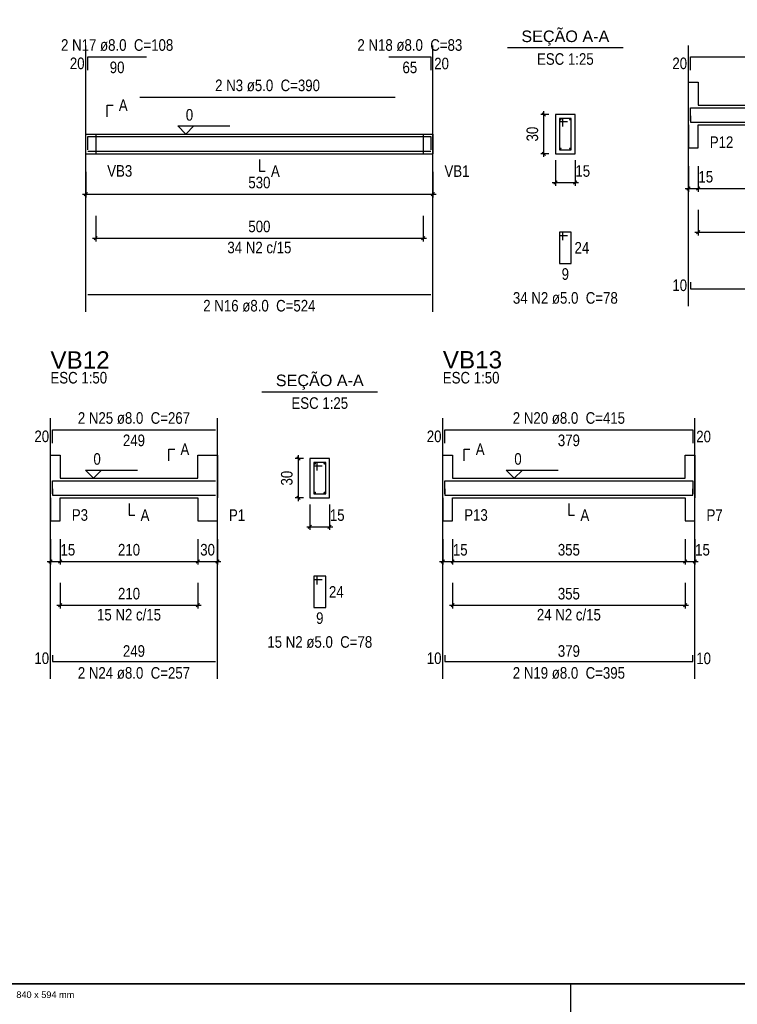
# Model space of a CAD drawing. Extents: x 1874 to 2462, y -2142 to -2023.
# Tile 47 of 74: x 2214 to 2236, y -2082 to -2052. Entities that reach past the tile are written whole.
import ezdxf

# ---------------------------------------------------------------- set-up
doc = ezdxf.new("R2010")
doc.units = 0
doc.header["$LTSCALE"] = 0.1
doc.header["$MEASUREMENT"] = 0
doc.header["$PDMODE"] = 3
doc.header["$PDSIZE"] = 0.1
doc.layers.get('0').update_dxf_attribs({"linetype": 'CONTINUOUS', "lineweight": 25})
doc.layers.get('DEFPOINTS').update_dxf_attribs({"linetype": 'CONTINUOUS', "lineweight": 25})
for name, color, linetype, lineweight in [('Descrição da armadura', 7, 'CONTINUOUS', 5), ('DT-Barras na forma', 20, 'CONTINUOUS', 30), ('DT-Barras no corte', 20, 'CONTINUOUS', 5), ('DT-Barras rebatidas', 20, 'CONTINUOUS', 30), ('DT-Cotas', 1, 'CONTINUOUS', 9), ('DT-Forma', 130, 'CONTINUOUS', 30), ('DT-Pontilhado', 3, 'CONTINUOUS', 25), ('DT-Textos', 7, 'CONTINUOUS', 25), ('DT-Título', 7, 'CONTINUOUS', 25), ('Textos armaduras', 7, 'CONTINUOUS', 5)]:
    doc.layers.add(name, color=color, linetype=linetype, lineweight=lineweight)
doc.layers.add('RVS-GER', color=1, linetype='CONTINUOUS')
doc.layers.add('XX-FOLHA', color=253, linetype='CONTINUOUS')
doc.styles.add('ARIAL', font='arial.ttf')
doc.styles.add('ArialNarrow', font='ARIALN.TTF')
doc.styles.add('Texto Carimbo', font='arial.ttf')
doc.dimstyles.new('UM_25.000000', dxfattribs={"dimtxt": 0.18, "dimasz": 0.1, "dimexe": 0.1, "dimexo": 0.2, "dimgap": 0, "dimtad": 1, "dimtih": 1, "dimtoh": 1, "dimdec": 0, "dimlfac": 25, "dimzin": 0, "dimdsep": 46, "dimtxsty": 'Standard', "dimblk": 'CLOSED', "dimblk1": 'CLOSED', "dimblk2": 'CLOSED', "dimcen": 0.09, "dimdle": 0.1, "dimadec": 0, "dimazin": 2, "dimtfac": 1, "dimtdec": 4, "dimtofl": 0, "dimtmove": 0, "dimatfit": 3, "dimldrblk": 'CLOSED', "dimfxl": 1, "dimtolj": 1, "dimarcsym": 0})
doc.dimstyles.new('UM_50.000000', dxfattribs={"dimtxt": 0.18, "dimasz": 0.1, "dimexe": 0.1, "dimexo": 0.2, "dimgap": 0, "dimtad": 1, "dimtih": 1, "dimtoh": 1, "dimdec": 1, "dimlfac": 50, "dimzin": 0, "dimdsep": 46, "dimtxsty": 'Standard', "dimblk": 'CLOSED', "dimblk1": 'CLOSED', "dimblk2": 'CLOSED', "dimcen": 0.09, "dimdle": 0.1, "dimadec": 1, "dimazin": 2, "dimtfac": 1, "dimtdec": 4, "dimtofl": 0, "dimtmove": 0, "dimatfit": 3, "dimldrblk": 'CLOSED', "dimfxl": 1, "dimtolj": 1, "dimarcsym": 0})

# ---------------------------------------------------------------- blocks, each defined once
blk = doc.blocks.new('_OBLIQUE')
at = {"color": 0, "linetype": 'ByBlock', "lineweight": -2}
blk.add_line((-0.5, -0.5), (0.5, 0.5), dxfattribs=at)
blk = doc.blocks.new('*D4267')
at = {"layer": 'DEFPOINTS', "color": 0, "transparency": 16777216}
for p in [(2215.86, -2056.645), (2226.46, -2056.645), (2226.46, -2057.527)]:
    blk.add_point(p, dxfattribs=at)
at = {"layer": 'DT-Cotas', "color": 0, "lineweight": -2, "transparency": 16777216}
for p, q in [((2215.86, -2056.845), (2215.86, -2057.627)), ((2226.46, -2056.845), (2226.46, -2057.627)), ((2215.76, -2057.527), (2226.56, -2057.527))]:
    blk.add_line(p, q, dxfattribs=at)
at = {"layer": 'DT-Cotas', "color": 0, "lineweight": -2, "transparency": 16777216, "xscale": 0.1, "yscale": 0.1, "zscale": 0.1, "rotation": 180}
blk.add_blockref('_OBLIQUE', (2215.86, -2057.527), dxfattribs=at)
at = {"layer": 'DT-Cotas', "color": 0, "lineweight": -2, "transparency": 16777216, "xscale": 0.1, "yscale": 0.1, "zscale": 0.1}
blk.add_blockref('_OBLIQUE', (2226.46, -2057.527), dxfattribs=at)
at = {"layer": 'DT-Cotas', "transparency": 16777216, "insert": (2221.16, -2057.174), "char_height": 0.353, "attachment_point": 5, "style": 'ArialNarrow'}
blk.add_mtext('\\A1;530', dxfattribs=at)
blk = doc.blocks.new('*D4268')
at = {"layer": 'DEFPOINTS', "color": 0, "transparency": 16777216}
for p in [(2229.852, -2055.092), (2230.205, -2055.092), (2230.205, -2056.292)]:
    blk.add_point(p, dxfattribs=at)
at = {"layer": 'DT-Cotas', "color": 0, "lineweight": -2, "transparency": 16777216}
for p, q in [((2229.852, -2056.392), (2229.852, -2054.992)), ((2230.005, -2055.092), (2229.752, -2055.092)), ((2230.005, -2056.292), (2229.752, -2056.292))]:
    blk.add_line(p, q, dxfattribs=at)
at = {"layer": 'DT-Cotas', "color": 0, "lineweight": -2, "transparency": 16777216, "xscale": 0.1, "yscale": 0.1, "zscale": 0.1}
for p, rotation in [((2229.852, -2055.092), 90), ((2229.852, -2056.292), 270)]:
    blk.add_blockref('_OBLIQUE', p, dxfattribs=dict(at, rotation=rotation))
at = {"layer": 'DT-Cotas', "transparency": 16777216, "insert": (2229.499, -2055.692), "char_height": 0.353, "attachment_point": 5, "rotation": 90, "style": 'ArialNarrow'}
blk.add_mtext('\\A1;30', dxfattribs=at)
blk = doc.blocks.new('*D4269')
at = {"layer": 'DEFPOINTS', "color": 0, "transparency": 16777216}
for p in [(2230.205, -2056.292), (2230.805, -2056.292), (2230.805, -2057.174)]:
    blk.add_point(p, dxfattribs=at)
at = {"layer": 'DT-Cotas', "color": 0, "lineweight": -2, "transparency": 16777216}
for p, q in [((2230.205, -2056.492), (2230.205, -2057.274)), ((2230.805, -2056.492), (2230.805, -2057.274)), ((2230.105, -2057.174), (2230.905, -2057.174))]:
    blk.add_line(p, q, dxfattribs=at)
at = {"layer": 'DT-Cotas', "color": 0, "lineweight": -2, "transparency": 16777216, "xscale": 0.1, "yscale": 0.1, "zscale": 0.1, "rotation": 180}
blk.add_blockref('_OBLIQUE', (2230.205, -2057.174), dxfattribs=at)
at = {"layer": 'DT-Cotas', "color": 0, "lineweight": -2, "transparency": 16777216, "xscale": 0.1, "yscale": 0.1, "zscale": 0.1}
blk.add_blockref('_OBLIQUE', (2230.805, -2057.174), dxfattribs=at)
at = {"layer": 'DT-Cotas', "transparency": 16777216, "insert": (2231.037, -2056.821), "char_height": 0.353, "attachment_point": 5, "rotation": 0.0057, "style": 'ArialNarrow'}
blk.add_mtext('\\A1;15', dxfattribs=at)
blk = doc.blocks.new('*D4270')
at = {"layer": 'DEFPOINTS', "color": 0, "transparency": 16777216}
for p in [(2216.16, -2057.986), (2226.16, -2057.986), (2226.16, -2058.869)]:
    blk.add_point(p, dxfattribs=at)
at = {"layer": 'DT-Cotas', "color": 0, "lineweight": -2, "transparency": 16777216}
for p, q in [((2216.16, -2058.186), (2216.16, -2058.969)), ((2226.16, -2058.186), (2226.16, -2058.969)), ((2216.06, -2058.869), (2226.26, -2058.869))]:
    blk.add_line(p, q, dxfattribs=at)
at = {"layer": 'DT-Cotas', "color": 0, "lineweight": -2, "transparency": 16777216, "xscale": 0.1, "yscale": 0.1, "zscale": 0.1, "rotation": 180}
blk.add_blockref('_OBLIQUE', (2216.16, -2058.869), dxfattribs=at)
at = {"layer": 'DT-Cotas', "color": 0, "lineweight": -2, "transparency": 16777216, "xscale": 0.1, "yscale": 0.1, "zscale": 0.1}
blk.add_blockref('_OBLIQUE', (2226.16, -2058.869), dxfattribs=at)
at = {"layer": 'DT-Cotas', "transparency": 16777216, "insert": (2221.16, -2058.516), "char_height": 0.353, "attachment_point": 5, "style": 'ArialNarrow'}
blk.add_mtext('\\A1;500', dxfattribs=at)
blk = doc.blocks.new('*D4271')
at = {"layer": 'DEFPOINTS', "color": 0, "transparency": 16777216}
for p in [(2234.263, -2056.468), (2234.563, -2056.468), (2234.563, -2057.351)]:
    blk.add_point(p, dxfattribs=at)
at = {"layer": 'DT-Cotas', "color": 0, "lineweight": -2, "transparency": 16777216}
for p, q in [((2234.263, -2056.668), (2234.263, -2057.451)), ((2234.563, -2056.668), (2234.563, -2057.451)), ((2234.163, -2057.351), (2234.663, -2057.351))]:
    blk.add_line(p, q, dxfattribs=at)
at = {"layer": 'DT-Cotas', "color": 0, "lineweight": -2, "transparency": 16777216, "xscale": 0.1, "yscale": 0.1, "zscale": 0.1, "rotation": 180}
blk.add_blockref('_OBLIQUE', (2234.263, -2057.351), dxfattribs=at)
at = {"layer": 'DT-Cotas', "color": 0, "lineweight": -2, "transparency": 16777216, "xscale": 0.1, "yscale": 0.1, "zscale": 0.1}
blk.add_blockref('_OBLIQUE', (2234.563, -2057.351), dxfattribs=at)
at = {"layer": 'DT-Cotas', "transparency": 16777216, "insert": (2234.795, -2056.998), "char_height": 0.353, "attachment_point": 5, "rotation": 0.0057, "style": 'ArialNarrow'}
blk.add_mtext('\\A1;15', dxfattribs=at)
blk = doc.blocks.new('*D4272')
at = {"layer": 'DEFPOINTS', "color": 0, "transparency": 16777216}
for p in [(2234.563, -2056.468), (2241.663, -2056.468), (2241.663, -2057.351)]:
    blk.add_point(p, dxfattribs=at)
at = {"layer": 'DT-Cotas', "color": 0, "lineweight": -2, "transparency": 16777216}
for p, q in [((2234.563, -2056.668), (2234.563, -2057.451)), ((2241.663, -2056.668), (2241.663, -2057.451)), ((2234.463, -2057.351), (2241.763, -2057.351))]:
    blk.add_line(p, q, dxfattribs=at)
at = {"layer": 'DT-Cotas', "color": 0, "lineweight": -2, "transparency": 16777216, "xscale": 0.1, "yscale": 0.1, "zscale": 0.1, "rotation": 180}
blk.add_blockref('_OBLIQUE', (2234.563, -2057.351), dxfattribs=at)
at = {"layer": 'DT-Cotas', "color": 0, "lineweight": -2, "transparency": 16777216, "xscale": 0.1, "yscale": 0.1, "zscale": 0.1}
blk.add_blockref('_OBLIQUE', (2241.663, -2057.351), dxfattribs=at)
at = {"layer": 'DT-Cotas', "transparency": 16777216, "insert": (2238.113, -2056.998), "char_height": 0.353, "attachment_point": 5, "style": 'ArialNarrow'}
blk.add_mtext('\\A1;355', dxfattribs=at)
blk = doc.blocks.new('*D4276')
at = {"layer": 'DEFPOINTS', "color": 0, "transparency": 16777216}
for p in [(2234.563, -2057.81), (2241.663, -2057.81), (2241.663, -2058.692)]:
    blk.add_point(p, dxfattribs=at)
at = {"layer": 'DT-Cotas', "color": 0, "lineweight": -2, "transparency": 16777216}
for p, q in [((2234.563, -2058.01), (2234.563, -2058.792)), ((2241.663, -2058.01), (2241.663, -2058.792)), ((2234.463, -2058.692), (2241.763, -2058.692))]:
    blk.add_line(p, q, dxfattribs=at)
at = {"layer": 'DT-Cotas', "color": 0, "lineweight": -2, "transparency": 16777216, "xscale": 0.1, "yscale": 0.1, "zscale": 0.1, "rotation": 180}
blk.add_blockref('_OBLIQUE', (2234.563, -2058.692), dxfattribs=at)
at = {"layer": 'DT-Cotas', "color": 0, "lineweight": -2, "transparency": 16777216, "xscale": 0.1, "yscale": 0.1, "zscale": 0.1}
blk.add_blockref('_OBLIQUE', (2241.663, -2058.692), dxfattribs=at)
at = {"layer": 'DT-Cotas', "transparency": 16777216, "insert": (2238.113, -2058.339), "char_height": 0.353, "attachment_point": 5, "style": 'ArialNarrow'}
blk.add_mtext('\\A1;355', dxfattribs=at)
blk = doc.blocks.new('*D4258')
at = {"layer": 'DEFPOINTS', "color": 0, "transparency": 16777216}
for p in [(2214.778, -2067.861), (2215.078, -2067.861), (2215.078, -2068.744)]:
    blk.add_point(p, dxfattribs=at)
at = {"layer": 'DT-Cotas', "color": 0, "lineweight": -2, "transparency": 16777216}
for p, q in [((2214.778, -2068.061), (2214.778, -2068.844)), ((2215.078, -2068.061), (2215.078, -2068.844)), ((2214.678, -2068.744), (2215.178, -2068.744))]:
    blk.add_line(p, q, dxfattribs=at)
at = {"layer": 'DT-Cotas', "color": 0, "lineweight": -2, "transparency": 16777216, "xscale": 0.1, "yscale": 0.1, "zscale": 0.1, "rotation": 180}
blk.add_blockref('_OBLIQUE', (2214.778, -2068.744), dxfattribs=at)
at = {"layer": 'DT-Cotas', "color": 0, "lineweight": -2, "transparency": 16777216, "xscale": 0.1, "yscale": 0.1, "zscale": 0.1}
blk.add_blockref('_OBLIQUE', (2215.078, -2068.744), dxfattribs=at)
at = {"layer": 'DT-Cotas', "transparency": 16777216, "insert": (2215.31, -2068.391), "char_height": 0.353, "attachment_point": 5, "rotation": 0.0057, "style": 'ArialNarrow'}
blk.add_mtext('\\A1;15', dxfattribs=at)
blk = doc.blocks.new('*D4259')
at = {"layer": 'DEFPOINTS', "color": 0, "transparency": 16777216}
for p in [(2215.078, -2067.861), (2219.278, -2067.861), (2219.278, -2068.744)]:
    blk.add_point(p, dxfattribs=at)
at = {"layer": 'DT-Cotas', "color": 0, "lineweight": -2, "transparency": 16777216}
for p, q in [((2215.078, -2068.061), (2215.078, -2068.844)), ((2219.278, -2068.061), (2219.278, -2068.844)), ((2214.978, -2068.744), (2219.378, -2068.744))]:
    blk.add_line(p, q, dxfattribs=at)
at = {"layer": 'DT-Cotas', "color": 0, "lineweight": -2, "transparency": 16777216, "xscale": 0.1, "yscale": 0.1, "zscale": 0.1, "rotation": 180}
blk.add_blockref('_OBLIQUE', (2215.078, -2068.744), dxfattribs=at)
at = {"layer": 'DT-Cotas', "color": 0, "lineweight": -2, "transparency": 16777216, "xscale": 0.1, "yscale": 0.1, "zscale": 0.1}
blk.add_blockref('_OBLIQUE', (2219.278, -2068.744), dxfattribs=at)
at = {"layer": 'DT-Cotas', "transparency": 16777216, "insert": (2217.178, -2068.391), "char_height": 0.353, "attachment_point": 5, "rotation": 0.0057, "style": 'ArialNarrow'}
blk.add_mtext('\\A1;210', dxfattribs=at)
blk = doc.blocks.new('*D4260')
at = {"layer": 'DEFPOINTS', "color": 0, "transparency": 16777216}
for p in [(2219.278, -2067.861), (2219.879, -2067.861), (2219.879, -2068.744)]:
    blk.add_point(p, dxfattribs=at)
at = {"layer": 'DT-Cotas', "color": 0, "lineweight": -2, "transparency": 16777216}
for p, q in [((2219.278, -2068.061), (2219.278, -2068.844)), ((2219.879, -2068.061), (2219.879, -2068.844)), ((2219.178, -2068.744), (2219.979, -2068.744))]:
    blk.add_line(p, q, dxfattribs=at)
at = {"layer": 'DT-Cotas', "color": 0, "lineweight": -2, "transparency": 16777216, "xscale": 0.1, "yscale": 0.1, "zscale": 0.1, "rotation": 180}
blk.add_blockref('_OBLIQUE', (2219.278, -2068.744), dxfattribs=at)
at = {"layer": 'DT-Cotas', "color": 0, "lineweight": -2, "transparency": 16777216, "xscale": 0.1, "yscale": 0.1, "zscale": 0.1}
blk.add_blockref('_OBLIQUE', (2219.879, -2068.744), dxfattribs=at)
at = {"layer": 'DT-Cotas', "transparency": 16777216, "insert": (2219.578, -2068.391), "char_height": 0.353, "attachment_point": 5, "rotation": 0.0057, "style": 'ArialNarrow'}
blk.add_mtext('\\A1;30', dxfattribs=at)
blk = doc.blocks.new('*D4261')
at = {"layer": 'DEFPOINTS', "color": 0, "transparency": 16777216}
for p in [(2222.352, -2065.602), (2222.705, -2065.602), (2222.705, -2066.802)]:
    blk.add_point(p, dxfattribs=at)
at = {"layer": 'DT-Cotas', "color": 0, "lineweight": -2, "transparency": 16777216}
for p, q in [((2222.505, -2065.602), (2222.252, -2065.602)), ((2222.352, -2066.902), (2222.352, -2065.502)), ((2222.505, -2066.802), (2222.252, -2066.802))]:
    blk.add_line(p, q, dxfattribs=at)
at = {"layer": 'DT-Cotas', "color": 0, "lineweight": -2, "transparency": 16777216, "xscale": 0.1, "yscale": 0.1, "zscale": 0.1}
for p, rotation in [((2222.352, -2065.602), 90), ((2222.352, -2066.802), 270)]:
    blk.add_blockref('_OBLIQUE', p, dxfattribs=dict(at, rotation=rotation))
at = {"layer": 'DT-Cotas', "transparency": 16777216, "insert": (2221.999, -2066.202), "char_height": 0.353, "attachment_point": 5, "rotation": 90, "style": 'ArialNarrow'}
blk.add_mtext('\\A1;30', dxfattribs=at)
blk = doc.blocks.new('*D4262')
at = {"layer": 'DEFPOINTS', "color": 0, "transparency": 16777216}
for p in [(2222.705, -2066.802), (2223.305, -2066.802), (2223.305, -2067.685)]:
    blk.add_point(p, dxfattribs=at)
at = {"layer": 'DT-Cotas', "color": 0, "lineweight": -2, "transparency": 16777216}
for p, q in [((2222.705, -2067.002), (2222.705, -2067.785)), ((2223.305, -2067.002), (2223.305, -2067.785)), ((2222.605, -2067.685), (2223.405, -2067.685))]:
    blk.add_line(p, q, dxfattribs=at)
at = {"layer": 'DT-Cotas', "color": 0, "lineweight": -2, "transparency": 16777216, "xscale": 0.1, "yscale": 0.1, "zscale": 0.1, "rotation": 180}
blk.add_blockref('_OBLIQUE', (2222.705, -2067.685), dxfattribs=at)
at = {"layer": 'DT-Cotas', "color": 0, "lineweight": -2, "transparency": 16777216, "xscale": 0.1, "yscale": 0.1, "zscale": 0.1}
blk.add_blockref('_OBLIQUE', (2223.305, -2067.685), dxfattribs=at)
at = {"layer": 'DT-Cotas', "transparency": 16777216, "insert": (2223.537, -2067.332), "char_height": 0.353, "attachment_point": 5, "rotation": 0.0057, "style": 'ArialNarrow'}
blk.add_mtext('\\A1;15', dxfattribs=at)
blk = doc.blocks.new('*D4263')
at = {"layer": 'DEFPOINTS', "color": 0, "transparency": 16777216}
for p in [(2215.078, -2069.203), (2219.278, -2069.203), (2219.278, -2070.085)]:
    blk.add_point(p, dxfattribs=at)
at = {"layer": 'DT-Cotas', "color": 0, "lineweight": -2, "transparency": 16777216}
for p, q in [((2215.078, -2069.403), (2215.078, -2070.185)), ((2219.278, -2069.403), (2219.278, -2070.185)), ((2214.978, -2070.085), (2219.378, -2070.085))]:
    blk.add_line(p, q, dxfattribs=at)
at = {"layer": 'DT-Cotas', "color": 0, "lineweight": -2, "transparency": 16777216, "xscale": 0.1, "yscale": 0.1, "zscale": 0.1, "rotation": 180}
blk.add_blockref('_OBLIQUE', (2215.078, -2070.085), dxfattribs=at)
at = {"layer": 'DT-Cotas', "color": 0, "lineweight": -2, "transparency": 16777216, "xscale": 0.1, "yscale": 0.1, "zscale": 0.1}
blk.add_blockref('_OBLIQUE', (2219.278, -2070.085), dxfattribs=at)
at = {"layer": 'DT-Cotas', "transparency": 16777216, "insert": (2217.178, -2069.732), "char_height": 0.353, "attachment_point": 5, "rotation": 0.0057, "style": 'ArialNarrow'}
blk.add_mtext('\\A1;210', dxfattribs=at)
blk = doc.blocks.new('*D4280')
at = {"layer": 'DEFPOINTS', "color": 0, "transparency": 16777216}
for p in [(2226.763, -2067.861), (2227.063, -2067.861), (2227.063, -2068.744)]:
    blk.add_point(p, dxfattribs=at)
at = {"layer": 'DT-Cotas', "color": 0, "lineweight": -2, "transparency": 16777216}
for p, q in [((2226.763, -2068.061), (2226.763, -2068.844)), ((2227.063, -2068.061), (2227.063, -2068.844)), ((2226.663, -2068.744), (2227.163, -2068.744))]:
    blk.add_line(p, q, dxfattribs=at)
at = {"layer": 'DT-Cotas', "color": 0, "lineweight": -2, "transparency": 16777216, "xscale": 0.1, "yscale": 0.1, "zscale": 0.1, "rotation": 180}
blk.add_blockref('_OBLIQUE', (2226.763, -2068.744), dxfattribs=at)
at = {"layer": 'DT-Cotas', "color": 0, "lineweight": -2, "transparency": 16777216, "xscale": 0.1, "yscale": 0.1, "zscale": 0.1}
blk.add_blockref('_OBLIQUE', (2227.063, -2068.744), dxfattribs=at)
at = {"layer": 'DT-Cotas', "transparency": 16777216, "insert": (2227.295, -2068.391), "char_height": 0.353, "attachment_point": 5, "rotation": 0.0057, "style": 'ArialNarrow'}
blk.add_mtext('\\A1;15', dxfattribs=at)
blk = doc.blocks.new('*D4281')
at = {"layer": 'DEFPOINTS', "color": 0, "transparency": 16777216}
for p in [(2227.063, -2067.861), (2234.163, -2067.861), (2234.163, -2068.744)]:
    blk.add_point(p, dxfattribs=at)
at = {"layer": 'DT-Cotas', "color": 0, "lineweight": -2, "transparency": 16777216}
for p, q in [((2227.063, -2068.061), (2227.063, -2068.844)), ((2234.163, -2068.061), (2234.163, -2068.844)), ((2226.963, -2068.744), (2234.263, -2068.744))]:
    blk.add_line(p, q, dxfattribs=at)
at = {"layer": 'DT-Cotas', "color": 0, "lineweight": -2, "transparency": 16777216, "xscale": 0.1, "yscale": 0.1, "zscale": 0.1, "rotation": 180}
blk.add_blockref('_OBLIQUE', (2227.063, -2068.744), dxfattribs=at)
at = {"layer": 'DT-Cotas', "color": 0, "lineweight": -2, "transparency": 16777216, "xscale": 0.1, "yscale": 0.1, "zscale": 0.1}
blk.add_blockref('_OBLIQUE', (2234.163, -2068.744), dxfattribs=at)
at = {"layer": 'DT-Cotas', "transparency": 16777216, "insert": (2230.613, -2068.391), "char_height": 0.353, "attachment_point": 5, "rotation": 0.0057, "style": 'ArialNarrow'}
blk.add_mtext('\\A1;355', dxfattribs=at)
blk = doc.blocks.new('*D4282')
at = {"layer": 'DEFPOINTS', "color": 0, "transparency": 16777216}
for p in [(2234.163, -2067.861), (2234.463, -2067.861), (2234.463, -2068.744)]:
    blk.add_point(p, dxfattribs=at)
at = {"layer": 'DT-Cotas', "color": 0, "lineweight": -2, "transparency": 16777216}
for p, q in [((2234.163, -2068.061), (2234.163, -2068.844)), ((2234.463, -2068.061), (2234.463, -2068.844)), ((2234.063, -2068.744), (2234.563, -2068.744))]:
    blk.add_line(p, q, dxfattribs=at)
at = {"layer": 'DT-Cotas', "color": 0, "lineweight": -2, "transparency": 16777216, "xscale": 0.1, "yscale": 0.1, "zscale": 0.1, "rotation": 180}
blk.add_blockref('_OBLIQUE', (2234.163, -2068.744), dxfattribs=at)
at = {"layer": 'DT-Cotas', "color": 0, "lineweight": -2, "transparency": 16777216, "xscale": 0.1, "yscale": 0.1, "zscale": 0.1}
blk.add_blockref('_OBLIQUE', (2234.463, -2068.744), dxfattribs=at)
at = {"layer": 'DT-Cotas', "transparency": 16777216, "insert": (2234.695, -2068.391), "char_height": 0.353, "attachment_point": 5, "rotation": 0.0057, "style": 'ArialNarrow'}
blk.add_mtext('\\A1;15', dxfattribs=at)
blk = doc.blocks.new('*D4285')
at = {"layer": 'DEFPOINTS', "color": 0, "transparency": 16777216}
for p in [(2227.063, -2069.203), (2234.163, -2069.203), (2234.163, -2070.085)]:
    blk.add_point(p, dxfattribs=at)
at = {"layer": 'DT-Cotas', "color": 0, "lineweight": -2, "transparency": 16777216}
for p, q in [((2227.063, -2069.403), (2227.063, -2070.185)), ((2234.163, -2069.403), (2234.163, -2070.185)), ((2226.963, -2070.085), (2234.263, -2070.085))]:
    blk.add_line(p, q, dxfattribs=at)
at = {"layer": 'DT-Cotas', "color": 0, "lineweight": -2, "transparency": 16777216, "xscale": 0.1, "yscale": 0.1, "zscale": 0.1, "rotation": 180}
blk.add_blockref('_OBLIQUE', (2227.063, -2070.085), dxfattribs=at)
at = {"layer": 'DT-Cotas', "color": 0, "lineweight": -2, "transparency": 16777216, "xscale": 0.1, "yscale": 0.1, "zscale": 0.1}
blk.add_blockref('_OBLIQUE', (2234.163, -2070.085), dxfattribs=at)
at = {"layer": 'DT-Cotas', "transparency": 16777216, "insert": (2230.613, -2069.732), "char_height": 0.353, "attachment_point": 5, "style": 'ArialNarrow'}
blk.add_mtext('\\A1;355', dxfattribs=at)
blk = doc.blocks.new('Aprovacao A-1_SC')
at = {"layer": 'XX-FOLHA', "ltscale": 0.5}
blk.add_line((210, 10), (210, 0), dxfattribs=at)
blk.add_line((210, 10), (210, 0), dxfattribs=at)
at = {"layer": 'XX-FOLHA', "ltscale": 0.5, "const_width": 0.5}
blk.add_lwpolyline([(25, 584), (25, 10), (830, 10), (830, 584), (25, 584)], dxfattribs=at)
at = {"layer": 'RVS-GER', "style": 'Texto Carimbo'}
blk.add_text('formato A1  840 x 594 mm', height=2, dxfattribs=at).set_placement((25.5, 5.65))

msp = doc.modelspace()

# ---------------------------------------------------------------- linework, layer by layer
at = {"layer": 'DT-Barras na forma'}
for p, q in [((2230.4252, -2055.2119), (2230.3252, -2055.2119)), ((2230.3252, -2055.2119), (2230.3252, -2056.1719)), ((2230.6852, -2055.2119), (2230.3252, -2055.2119)), ((2230.3252, -2055.2119), (2230.3252, -2055.3119)), ((2230.3252, -2055.3119), (2230.5752, -2055.3119)), ((2230.4252, -2055.4619), (2230.4252, -2055.2119)), ((2230.6852, -2056.1719), (2230.6852, -2055.2119)), ((2230.3252, -2056.1719), (2230.6852, -2056.1719)), ((2222.9249, -2065.7222), (2222.8249, -2065.7222)), ((2222.8249, -2065.7222), (2222.8249, -2066.6822)), ((2223.1849, -2065.7222), (2222.8249, -2065.7222)), ((2222.8249, -2065.7222), (2222.8249, -2065.8222)), ((2222.8249, -2065.8222), (2223.0749, -2065.8222)), ((2222.9249, -2065.9722), (2222.9249, -2065.7222)), ((2223.1849, -2066.6822), (2223.1849, -2065.7222)), ((2222.8249, -2066.6822), (2223.1849, -2066.6822))]:
    msp.add_line(p, q, dxfattribs=at)
for points in [[(2234.3234, -2055.2921), (2234.3234, -2054.8874), (2241.9034, -2054.8874), (2241.9034, -2055.2921)], [(2234.3234, -2055.1314), (2234.3234, -2055.3314), (2241.9034, -2055.3314), (2241.9034, -2055.1314)], [(2215.92, -2056.1746), (2215.92, -2055.7699), (2217.71, -2055.7699)], [(2217.51, -2055.7669), (2225.31, -2055.7669)], [(2225.11, -2055.7699), (2226.4, -2055.7699), (2226.4, -2056.1746)], [(2215.92, -2056.2139), (2226.4, -2056.2139)], [(2214.8382, -2066.6849), (2214.8382, -2066.2802), (2219.8185, -2066.2802)], [(2226.8231, -2066.6849), (2226.8231, -2066.2802), (2234.4031, -2066.2802), (2234.4031, -2066.6849)], [(2214.8382, -2066.5242), (2214.8382, -2066.7242), (2219.8185, -2066.7242)], [(2226.8231, -2066.5242), (2226.8231, -2066.7242), (2234.4031, -2066.7242), (2234.4031, -2066.5242)]]:
    msp.add_lwpolyline(points, dxfattribs=at)
at = {"layer": 'DT-Barras no corte'}
for centre in [(2230.3612, -2055.2479), (2230.6492, -2055.2479), (2230.3612, -2056.1359), (2230.6492, -2056.1359), (2222.8609, -2065.7582), (2223.1489, -2065.7582), (2222.8609, -2066.6462), (2223.1489, -2066.6462)]:
    msp.add_circle(centre, 0.016, dxfattribs=at)
at = {"layer": 'DT-Barras rebatidas'}
for p, q in [((2215.92, -2053.7389), (2215.92, -2053.3342)), ((2215.92, -2053.3342), (2217.71, -2053.3342)), ((2225.11, -2053.3342), (2226.4, -2053.3342)), ((2226.4, -2053.3342), (2226.4, -2053.7389)), ((2234.3234, -2053.7389), (2234.3234, -2053.3342)), ((2234.3234, -2053.3342), (2241.9034, -2053.3342)), ((2217.51, -2054.5667), (2225.31, -2054.5667)), ((2230.4252, -2058.6864), (2230.3252, -2058.6864)), ((2230.3252, -2058.6864), (2230.3252, -2059.6464)), ((2230.6852, -2058.6864), (2230.3252, -2058.6864)), ((2230.3252, -2058.6864), (2230.3252, -2058.7864)), ((2230.4252, -2058.9364), (2230.4252, -2058.6864)), ((2230.6852, -2059.6464), (2230.6852, -2058.6864)), ((2230.3252, -2058.7864), (2230.5752, -2058.7864)), ((2230.3252, -2059.6464), (2230.6852, -2059.6464)), ((2234.3234, -2060.2146), (2234.3234, -2060.4146)), ((2234.3234, -2060.4146), (2241.9034, -2060.4146)), ((2215.92, -2060.5911), (2226.4, -2060.5911)), ((2214.8382, -2065.1317), (2214.8382, -2064.727)), ((2214.8382, -2064.727), (2219.8185, -2064.727)), ((2226.8231, -2065.1317), (2226.8231, -2064.727)), ((2226.8231, -2064.727), (2234.4031, -2064.727)), ((2234.4031, -2064.727), (2234.4031, -2065.1317)), ((2222.9249, -2069.1967), (2222.8249, -2069.1967)), ((2222.8249, -2069.1967), (2222.8249, -2070.1567)), ((2223.1849, -2069.1967), (2222.8249, -2069.1967)), ((2222.8249, -2069.1967), (2222.8249, -2069.2967)), ((2222.9249, -2069.4467), (2222.9249, -2069.1967)), ((2223.1849, -2070.1567), (2223.1849, -2069.1967)), ((2222.8249, -2069.2967), (2223.0749, -2069.2967)), ((2222.8249, -2070.1567), (2223.1849, -2070.1567)), ((2214.8382, -2071.6074), (2214.8382, -2071.8074)), ((2226.8231, -2071.6074), (2226.8231, -2071.8074)), ((2234.4031, -2071.8074), (2234.4031, -2071.6074)), ((2214.8382, -2071.8074), (2219.8185, -2071.8074)), ((2226.8231, -2071.8074), (2234.4031, -2071.8074))]:
    msp.add_line(p, q, dxfattribs=at)
at = {"layer": 'DT-Forma'}
for p, q in [((2234.2634, -2054.8094), (2234.2634, -2054.1034)), ((2234.2634, -2054.1034), (2234.5634, -2054.1034)), ((2234.5634, -2054.1034), (2234.5634, -2054.8094)), ((2234.5634, -2054.8094), (2241.6634, -2054.8094)), ((2230.8052, -2055.0919), (2230.2052, -2055.0919)), ((2230.2052, -2055.0919), (2230.2052, -2056.2919)), ((2230.8052, -2056.2919), (2230.8052, -2055.0919)), ((2215.86, -2055.6919), (2216.16, -2055.6919)), ((2216.16, -2055.6919), (2226.16, -2055.6919)), ((2226.16, -2055.6919), (2226.46, -2055.6919)), ((2234.2634, -2055.4094), (2234.2634, -2056.1154)), ((2234.5634, -2056.1154), (2234.5634, -2055.4094)), ((2234.5634, -2055.4094), (2241.6634, -2055.4094)), ((2215.86, -2056.2919), (2216.16, -2056.2919)), ((2216.16, -2056.2919), (2226.16, -2056.2919)), ((2226.16, -2056.2919), (2226.46, -2056.2919)), ((2230.2052, -2056.2919), (2230.8052, -2056.2919)), ((2234.2634, -2056.1154), (2234.5634, -2056.1154)), ((2214.7782, -2066.2022), (2214.7782, -2065.4962)), ((2214.7782, -2065.4962), (2215.0782, -2065.4962)), ((2215.0782, -2065.4962), (2215.0782, -2066.2022)), ((2219.2785, -2066.2022), (2219.2785, -2065.4962)), ((2219.2785, -2065.4962), (2219.8785, -2065.4962)), ((2219.8785, -2065.4962), (2219.8785, -2066.2022)), ((2223.3049, -2065.6022), (2222.7049, -2065.6022)), ((2222.7049, -2065.6022), (2222.7049, -2066.8022)), ((2223.3049, -2066.8022), (2223.3049, -2065.6022)), ((2226.7631, -2066.2022), (2226.7631, -2065.4962)), ((2226.7631, -2065.4962), (2227.0631, -2065.4962)), ((2227.0631, -2065.4962), (2227.0631, -2066.2022)), ((2234.1631, -2066.2022), (2234.1631, -2065.4962)), ((2234.1631, -2065.4962), (2234.4631, -2065.4962)), ((2234.4631, -2065.4962), (2234.4631, -2066.2022)), ((2215.0782, -2066.2022), (2219.2785, -2066.2022)), ((2227.0631, -2066.2022), (2234.1631, -2066.2022)), ((2214.7782, -2066.8022), (2214.7782, -2067.5082)), ((2215.0782, -2067.5082), (2215.0782, -2066.8022)), ((2215.0782, -2066.8022), (2219.2785, -2066.8022)), ((2219.2785, -2066.8022), (2219.2785, -2067.5082)), ((2219.8785, -2067.5082), (2219.8785, -2066.8022)), ((2222.7049, -2066.8022), (2223.3049, -2066.8022)), ((2226.7631, -2066.8022), (2226.7631, -2067.5082)), ((2227.0631, -2067.5082), (2227.0631, -2066.8022)), ((2227.0631, -2066.8022), (2234.1631, -2066.8022)), ((2234.1631, -2066.8022), (2234.1631, -2067.5082)), ((2234.4631, -2067.5082), (2234.4631, -2066.8022)), ((2214.7782, -2067.5082), (2215.0782, -2067.5082)), ((2219.2785, -2067.5082), (2219.8785, -2067.5082)), ((2226.7631, -2067.5082), (2227.0631, -2067.5082)), ((2234.1631, -2067.5082), (2234.4631, -2067.5082))]:
    msp.add_line(p, q, dxfattribs=at)
at = {"layer": 'DT-Forma', "linetype": 'Continuous'}
for p, q in [((2234.2634, -2055.4094), (2234.2634, -2054.8094)), ((2215.86, -2056.2919), (2215.86, -2055.6919)), ((2226.46, -2055.6919), (2226.46, -2056.2919)), ((2214.7782, -2066.8022), (2214.7782, -2066.2022)), ((2219.8785, -2066.2022), (2219.8785, -2066.8022)), ((2226.7631, -2066.8022), (2226.7631, -2066.2022)), ((2234.4631, -2066.2022), (2234.4631, -2066.8022))]:
    msp.add_line(p, q, dxfattribs=at)
at = {"layer": 'DT-Pontilhado', "ltscale": 0.05}
for p, q in [((2215.86, -2061.1206), (2215.86, -2052.9812)), ((2226.46, -2061.1206), (2226.46, -2052.9812)), ((2234.2634, -2060.9441), (2234.2634, -2052.9812)), ((2216.16, -2055.6919), (2216.16, -2056.2919)), ((2226.16, -2055.6919), (2226.16, -2056.2919)), ((2214.7782, -2072.3369), (2214.7782, -2064.374)), ((2219.8785, -2072.3369), (2219.8785, -2064.374)), ((2226.7631, -2072.3369), (2226.7631, -2064.374)), ((2234.4631, -2072.3369), (2234.4631, -2064.374))]:
    msp.add_line(p, q, dxfattribs=at)
at = {"layer": 'DT-Textos'}
for p, q in [((2228.7402, -2053.0504), (2232.2702, -2053.0504)), ((2221.2399, -2063.5607), (2224.7699, -2063.5607))]:
    msp.add_line(p, q, dxfattribs=at)
for points in [[(2216.513, -2055.1624), (2216.513, -2054.8094), (2216.6895, -2054.8094)], [(2219.16, -2055.4448), (2218.9129, -2055.6919), (2218.6658, -2055.4448), (2220.2543, -2055.4448)], [(2221.16, -2056.4684), (2221.16, -2056.8214), (2221.3365, -2056.8214)], [(2218.396, -2065.6727), (2218.396, -2065.3197), (2218.5725, -2065.3197)], [(2227.4161, -2065.6727), (2227.4161, -2065.3197), (2227.5926, -2065.3197)], [(2216.3383, -2065.9551), (2216.0912, -2066.2022), (2215.8441, -2065.9551), (2217.4326, -2065.9551)], [(2229.1931, -2065.9551), (2228.946, -2066.2022), (2228.6989, -2065.9551), (2230.2874, -2065.9551)], [(2217.1783, -2066.9787), (2217.1783, -2067.3317), (2217.3548, -2067.3317)], [(2230.6131, -2066.9787), (2230.6131, -2067.3317), (2230.7896, -2067.3317)]]:
    msp.add_lwpolyline(points, dxfattribs=at)

# ---------------------------------------------------------------- block references
at = {"xscale": 0.1, "yscale": 0.1, "zscale": 0.1}
msp.add_blockref('Aprovacao A-1_SC', (2209.665, -2082.645), dxfattribs=at)

# ---------------------------------------------------------------- texts
at = {"layer": 'Descrição da armadura', "char_height": 0.353, "attachment_point": 8, "line_spacing_factor": 0.9, "style": 'ArialNarrow'}
for s, insert, width in [('2 N17 ø8.0  C=108', (2216.8155, -2053.1573), 7.2012), ('2 N18 ø8.0  C=83', (2225.7555, -2053.1573), 6.7776), ('2 N3 ø5.0  C=390', (2221.4095, -2054.3903), 6.7776), ('34 N2 c/15', (2221.16, -2059.3383), 4.236), ('34 N2 ø5.0  C=78', (2230.5055, -2060.8823), 6.7776), ('2 N16 ø8.0  C=524', (2221.1595, -2061.1203), 7.2012), ('2 N25 ø8.0  C=267', (2217.3285, -2064.5501), 7.2012), ('2 N20 ø8.0  C=415', (2230.6134, -2064.5501), 7.2012), ('15 N2 c/15', (2217.1783, -2070.5546), 4.236), ('24 N2 c/15', (2230.6131, -2070.5546), 4.236), ('15 N2 ø5.0  C=78', (2223.0045, -2071.3921), 6.7776), ('2 N24 ø8.0  C=257', (2217.3285, -2072.3371), 7.2012), ('2 N19 ø8.0  C=395', (2230.6134, -2072.3371), 7.2012)]:
    msp.add_mtext(s, dxfattribs=dict(at, insert=insert, width=width))
at = {"layer": 'DT-Textos', "char_height": 0.353, "line_spacing_factor": 0.798}
for s, insert, width, attachment_point, style in [('SEÇÃO A-A', (2230.5055, -2052.9908), 3.8124, 8, 'ARIAL'), ('ESC 1:25', (2230.5055, -2053.5803), 3.3888, 8, 'ArialNarrow'), ('A', (2216.8665, -2054.9863), 0.4236, 7, 'ArialNarrow'), ('0', (2218.9125, -2055.2863), 0.4236, 7, 'ArialNarrow'), ('P12', (2234.9167, -2056.1153), 1.2708, 7, 'ArialNarrow'), ('VB3', (2216.5125, -2056.9983), 1.2708, 7, 'ArialNarrow'), ('A', (2221.5135, -2056.9983), 0.4236, 7, 'ArialNarrow'), ('VB1', (2226.8135, -2056.9983), 1.2708, 7, 'ArialNarrow'), ('ESC 1:50', (2214.7785, -2063.3151), 3.3888, 7, 'ArialNarrow'), ('ESC 1:50', (2226.7634, -2063.3151), 3.3888, 7, 'ArialNarrow'), ('SEÇÃO A-A', (2223.0045, -2063.5006), 3.8124, 8, 'ARIAL'), ('ESC 1:25', (2223.0045, -2064.0901), 3.3888, 8, 'ArialNarrow'), ('A', (2218.7485, -2065.4961), 0.4236, 7, 'ArialNarrow'), ('A', (2227.7694, -2065.4961), 0.4236, 7, 'ArialNarrow'), ('0', (2216.0915, -2065.7961), 0.4236, 7, 'ArialNarrow'), ('0', (2228.9464, -2065.7961), 0.4236, 7, 'ArialNarrow'), ('P3', (2215.4315, -2067.5081), 0.8472, 7, 'ArialNarrow'), ('A', (2217.5315, -2067.5081), 0.4236, 7, 'ArialNarrow'), ('P1', (2220.2315, -2067.5081), 0.8472, 7, 'ArialNarrow'), ('P13', (2227.4164, -2067.5081), 1.2708, 7, 'ArialNarrow'), ('A', (2230.9664, -2067.5081), 0.4236, 7, 'ArialNarrow'), ('P7', (2234.8164, -2067.5081), 0.8472, 7, 'ArialNarrow')]:
    msp.add_mtext(s, dxfattribs=dict(at, insert=insert, width=width, attachment_point=attachment_point, style=style))
at = {"layer": 'DT-Título', "char_height": 0.5295, "width": 2.5416, "attachment_point": 7, "line_spacing_factor": 0.798, "style": 'ARIAL'}
for s, insert in [('VB12', (2214.7785, -2062.8559)), ('VB13', (2226.7634, -2062.8559))]:
    msp.add_mtext(s, dxfattribs=dict(at, insert=insert))
at = {"layer": 'Textos armaduras', "char_height": 0.353, "line_spacing_factor": 0.9, "style": 'ArialNarrow'}
for s, insert, width, attachment_point in [('20', (2215.82, -2053.7131), 1.2472, 9), ('20', (2234.2234, -2053.7131), 1.2472, 9), ('90', (2216.815, -2053.4781), 1.2472, 2), ('65', (2225.755, -2053.4781), 1.2472, 2), ('20', (2226.5, -2053.3601), 1.2472, 1), ('24', (2230.7852, -2058.9899), 1.2472, 1), ('9', (2230.5052, -2059.7903), 0.8236, 2), ('10', (2234.2234, -2060.4911), 1.2472, 9), ('20', (2214.7382, -2065.1059), 1.2472, 9), ('20', (2226.7231, -2065.1059), 1.2472, 9), ('249', (2217.3284, -2064.8709), 1.6708, 2), ('379', (2230.6131, -2064.8709), 1.6708, 2), ('20', (2234.5031, -2064.7529), 1.2472, 1), ('24', (2223.2849, -2069.5002), 1.2472, 1), ('9', (2223.0049, -2070.3006), 0.8236, 2), ('249', (2217.3284, -2071.6635), 1.6708, 8), ('379', (2230.6131, -2071.6635), 1.6708, 8), ('10', (2214.7382, -2071.8839), 1.2472, 9), ('10', (2226.7231, -2071.8839), 1.2472, 9), ('10', (2234.5031, -2071.5309), 1.2472, 1)]:
    msp.add_mtext(s, dxfattribs=dict(at, insert=insert, width=width, attachment_point=attachment_point))

# ---------------------------------------------------------------- dimensions: what is measured, and where the dimension line sits
at = {"layer": 'DT-Cotas'}
for base, p1, p2, picture, middle in [((2229.8522, -2055.0919), (2230.2052, -2056.2919), (2230.2052, -2055.0919), '*D4268', (2229.4992, -2055.6919)), ((2222.3519, -2065.6022), (2222.7049, -2066.8022), (2222.7049, -2065.6022), '*D4261', (2221.9989, -2066.2022))]:
    dim = msp.add_linear_dim(base=base, p1=p1, p2=p2, angle=90, dimstyle='UM_25.000000', override={"dimtxt": 0.353, "dimasz": 0.1, "dimexe": 0.1, "dimexo": 0.2, "dimtad": 1, "dimtih": 0, "dimtoh": 0, "dimdec": 1, "dimlfac": 25, "dimzin": 8, "dimtxsty": 'ArialNarrow', "dimblk": 'OBLIQUE', "dimblk1": 'OBLIQUE', "dimblk2": 'OBLIQUE', "dimsah": 1, "dimdle": 0.1, "dimse1": 0, "dimse2": 0, "dimclrt": 256, "dimadec": 1, "dimazin": 3, "dimtmove": 2, "dimldrblk": 'OBLIQUE'}, dxfattribs=at)
    dim.commit()
    dim.dimension.update_dxf_attribs({"geometry": picture, "text_midpoint": middle, "dimtype": 160, "text_rotation": 90})
for base, p1, p2, dimstyle, override, picture, middle in [((2230.8052, -2057.1744), (2230.2052, -2056.2919), (2230.8052, -2056.2919), 'UM_25.000000', {"dimtxt": 0.353, "dimasz": 0.1, "dimexe": 0.1, "dimexo": 0.2, "dimtad": 1, "dimtih": 0, "dimtoh": 0, "dimdec": 1, "dimlfac": 25, "dimzin": 8, "dimtxsty": 'ArialNarrow', "dimblk": 'OBLIQUE', "dimblk1": 'OBLIQUE', "dimblk2": 'OBLIQUE', "dimsah": 1, "dimdle": 0.1, "dimse1": 0, "dimse2": 0, "dimclrt": 256, "dimadec": 1, "dimazin": 3, "dimtmove": 2, "dimldrblk": 'OBLIQUE'}, '*D4269', (2231.037, -2056.8214)), ((2234.5634, -2057.3509), (2234.2634, -2056.4684), (2234.5634, -2056.4684), 'UM_50.000000', {"dimtxt": 0.353, "dimasz": 0.1, "dimexe": 0.1, "dimexo": 0.2, "dimtad": 1, "dimtih": 0, "dimtoh": 0, "dimdec": 1, "dimlfac": 50, "dimzin": 8, "dimtxsty": 'ArialNarrow', "dimblk": 'OBLIQUE', "dimblk1": 'OBLIQUE', "dimblk2": 'OBLIQUE', "dimsah": 1, "dimdle": 0.1, "dimse1": 0, "dimse2": 0, "dimclrt": 256, "dimadec": 1, "dimazin": 3, "dimtmove": 2, "dimldrblk": 'OBLIQUE'}, '*D4271', (2234.7952, -2056.9979)), ((2223.3049, -2067.6847), (2222.7049, -2066.8022), (2223.3049, -2066.8022), 'UM_25.000000', {"dimtxt": 0.353, "dimasz": 0.1, "dimexe": 0.1, "dimexo": 0.2, "dimtad": 1, "dimtih": 0, "dimtoh": 0, "dimdec": 1, "dimlfac": 25, "dimzin": 8, "dimtxsty": 'ArialNarrow', "dimblk": 'OBLIQUE', "dimblk1": 'OBLIQUE', "dimblk2": 'OBLIQUE', "dimsah": 1, "dimdle": 0.1, "dimse1": 0, "dimse2": 0, "dimclrt": 256, "dimadec": 1, "dimazin": 3, "dimtmove": 2, "dimldrblk": 'OBLIQUE'}, '*D4262', (2223.5367, -2067.3317)), ((2215.0782, -2068.7437), (2214.7782, -2067.8612), (2215.0782, -2067.8612), 'UM_50.000000', {"dimtxt": 0.353, "dimasz": 0.1, "dimexe": 0.1, "dimexo": 0.2, "dimtad": 1, "dimtih": 0, "dimtoh": 0, "dimdec": 1, "dimlfac": 50, "dimzin": 8, "dimtxsty": 'ArialNarrow', "dimblk": 'OBLIQUE', "dimblk1": 'OBLIQUE', "dimblk2": 'OBLIQUE', "dimsah": 1, "dimdle": 0.1, "dimse1": 0, "dimse2": 0, "dimclrt": 256, "dimadec": 1, "dimazin": 3, "dimtmove": 2, "dimldrblk": 'OBLIQUE'}, '*D4258', (2215.31, -2068.3907)), ((2219.2785, -2068.7437), (2215.0782, -2067.8612), (2219.2785, -2067.8612), 'UM_50.000000', {"dimtxt": 0.353, "dimasz": 0.1, "dimexe": 0.1, "dimexo": 0.2, "dimtad": 1, "dimtih": 0, "dimtoh": 0, "dimdec": 1, "dimlfac": 50, "dimzin": 8, "dimtxsty": 'ArialNarrow', "dimblk": 'OBLIQUE', "dimblk1": 'OBLIQUE', "dimblk2": 'OBLIQUE', "dimsah": 1, "dimdle": 0.1, "dimse1": 0, "dimse2": 0, "dimclrt": 256, "dimadec": 1, "dimazin": 3, "dimtmove": 2, "dimldrblk": 'OBLIQUE'}, '*D4259', (2217.1783, -2068.3907)), ((2219.8785, -2068.7437), (2219.2785, -2067.8612), (2219.8785, -2067.8612), 'UM_50.000000', {"dimtxt": 0.353, "dimasz": 0.1, "dimexe": 0.1, "dimexo": 0.2, "dimtad": 1, "dimtih": 0, "dimtoh": 0, "dimdec": 1, "dimlfac": 50, "dimzin": 8, "dimtxsty": 'ArialNarrow', "dimblk": 'OBLIQUE', "dimblk1": 'OBLIQUE', "dimblk2": 'OBLIQUE', "dimsah": 1, "dimdle": 0.1, "dimse1": 0, "dimse2": 0, "dimclrt": 256, "dimadec": 1, "dimazin": 3, "dimtmove": 2, "dimldrblk": 'OBLIQUE'}, '*D4260', (2219.5785, -2068.3907)), ((2227.0631, -2068.7437), (2226.7631, -2067.8612), (2227.0631, -2067.8612), 'UM_50.000000', {"dimtxt": 0.353, "dimasz": 0.1, "dimexe": 0.1, "dimexo": 0.2, "dimtad": 1, "dimtih": 0, "dimtoh": 0, "dimdec": 1, "dimlfac": 50, "dimzin": 8, "dimtxsty": 'ArialNarrow', "dimblk": 'OBLIQUE', "dimblk1": 'OBLIQUE', "dimblk2": 'OBLIQUE', "dimsah": 1, "dimdle": 0.1, "dimse1": 0, "dimse2": 0, "dimclrt": 256, "dimadec": 1, "dimazin": 3, "dimtmove": 2, "dimldrblk": 'OBLIQUE'}, '*D4280', (2227.2949, -2068.3907)), ((2234.1631, -2068.7437), (2227.0631, -2067.8612), (2234.1631, -2067.8612), 'UM_50.000000', {"dimtxt": 0.353, "dimasz": 0.1, "dimexe": 0.1, "dimexo": 0.2, "dimtad": 1, "dimtih": 0, "dimtoh": 0, "dimdec": 1, "dimlfac": 50, "dimzin": 8, "dimtxsty": 'ArialNarrow', "dimblk": 'OBLIQUE', "dimblk1": 'OBLIQUE', "dimblk2": 'OBLIQUE', "dimsah": 1, "dimdle": 0.1, "dimse1": 0, "dimse2": 0, "dimclrt": 256, "dimadec": 1, "dimazin": 3, "dimtmove": 2, "dimldrblk": 'OBLIQUE'}, '*D4281', (2230.6131, -2068.3907)), ((2234.4631, -2068.7437), (2234.1631, -2067.8612), (2234.4631, -2067.8612), 'UM_50.000000', {"dimtxt": 0.353, "dimasz": 0.1, "dimexe": 0.1, "dimexo": 0.2, "dimtad": 1, "dimtih": 0, "dimtoh": 0, "dimdec": 1, "dimlfac": 50, "dimzin": 8, "dimtxsty": 'ArialNarrow', "dimblk": 'OBLIQUE', "dimblk1": 'OBLIQUE', "dimblk2": 'OBLIQUE', "dimsah": 1, "dimdle": 0.1, "dimse1": 0, "dimse2": 0, "dimclrt": 256, "dimadec": 1, "dimazin": 3, "dimtmove": 2, "dimldrblk": 'OBLIQUE'}, '*D4282', (2234.6949, -2068.3907)), ((2219.2785, -2070.0851), (2215.0782, -2069.2026), (2219.2785, -2069.2026), 'UM_50.000000', {"dimtxt": 0.353, "dimasz": 0.1, "dimexe": 0.1, "dimexo": 0.2, "dimtad": 1, "dimtih": 0, "dimtoh": 0, "dimdec": 1, "dimlfac": 50, "dimzin": 8, "dimtxsty": 'ArialNarrow', "dimblk": 'OBLIQUE', "dimblk1": 'OBLIQUE', "dimblk2": 'OBLIQUE', "dimsah": 1, "dimdle": 0.1, "dimse1": 0, "dimse2": 0, "dimclrt": 256, "dimadec": 1, "dimazin": 3, "dimtmove": 2, "dimldrblk": 'OBLIQUE'}, '*D4263', (2217.1783, -2069.7321))]:
    dim = msp.add_linear_dim(base=base, p1=p1, p2=p2, dimstyle=dimstyle, override=override, dxfattribs=at)
    dim.commit()
    dim.dimension.update_dxf_attribs({"geometry": picture, "text_midpoint": middle, "dimtype": 160, "text_rotation": 0.00573})
for base, p1, p2, picture, middle in [((2241.6634, -2057.3509), (2234.5634, -2056.4684), (2241.6634, -2056.4684), '*D4272', (2238.1134, -2056.9979)), ((2226.46, -2057.5274), (2215.86, -2056.6449), (2226.46, -2056.6449), '*D4267', (2221.16, -2057.1744)), ((2226.16, -2058.8688), (2216.16, -2057.9863), (2226.16, -2057.9863), '*D4270', (2221.16, -2058.5158)), ((2241.6634, -2058.6923), (2234.5634, -2057.8098), (2241.6634, -2057.8098), '*D4276', (2238.1134, -2058.3393)), ((2234.1631, -2070.0851), (2227.0631, -2069.2026), (2234.1631, -2069.2026), '*D4285', (2230.6131, -2069.7321))]:
    dim = msp.add_linear_dim(base=base, p1=p1, p2=p2, dimstyle='UM_50.000000', override={"dimtxt": 0.353, "dimasz": 0.1, "dimexe": 0.1, "dimexo": 0.2, "dimtad": 1, "dimtih": 0, "dimtoh": 0, "dimdec": 1, "dimlfac": 50, "dimzin": 8, "dimtxsty": 'ArialNarrow', "dimblk": 'OBLIQUE', "dimblk1": 'OBLIQUE', "dimblk2": 'OBLIQUE', "dimsah": 1, "dimdle": 0.1, "dimse1": 0, "dimse2": 0, "dimclrt": 256, "dimadec": 1, "dimazin": 3, "dimtmove": 2, "dimldrblk": 'OBLIQUE'}, dxfattribs=at)
    dim.commit()
    dim.dimension.update_dxf_attribs({"geometry": picture, "text_midpoint": middle, "dimtype": 160})

doc.saveas('drawing.dxf')
